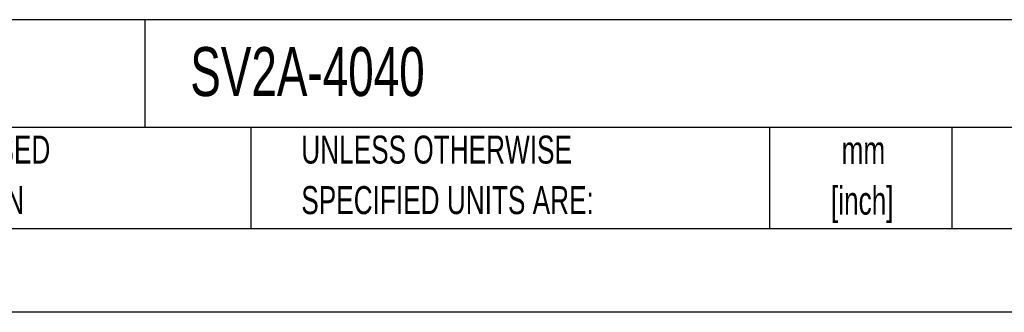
# Model space of a CAD drawing. Header units: millimetres. Extents: x 0 to 1118, y 0 to 864.
# Tile 8 of 20: x 585 to 883, y 0 to 89. Entities that reach past the tile are written whole.
import ezdxf

# ---------------------------------------------------------------- set-up
doc = ezdxf.new("R2010")
doc.units = ezdxf.units.MM
doc.header["$LTSCALE"] = 4
doc.linetypes.add('CENTERX2', pattern=[20.32, 12.7, -2.54, 2.54, -2.54])
doc.layers.add('TEXT', color=140, linetype='Continuous', lineweight=25)
doc.styles.add('SLDTEXTSTYLE0', font='TXT', dxfattribs={"width": 0.7})

# ---------------------------------------------------------------- blocks, each defined once
blk = doc.blocks.new('SW_NOTE_0_1')
at = {"layer": 'TEXT', "color": 0, "linetype": 'CENTERX2', "lineweight": 18, "char_height": 8.467, "attachment_point": 2, "style": 'SLDTEXTSTYLE0'}
for s, insert in [('mm', (11.38, 10.91)), ('[inch]', (11.04, -4.37))]:
    blk.add_mtext(s, dxfattribs=dict(at, insert=insert))
blk = doc.blocks.new('SW_NOTE_0_2')
at = {"layer": 'TEXT', "color": 0, "linetype": 'CENTERX2', "lineweight": 18, "char_height": 8.4667, "attachment_point": 1, "style": 'SLDTEXTSTYLE0'}
for s, insert in [('UNLESS OTHERWISE', (0, 10.91)), ('SPECIFIED UNITS ARE:', (0, -4.37))]:
    blk.add_mtext(s, dxfattribs=dict(at, insert=insert))
blk = doc.blocks.new('SW_NOTE_0_6')
at = {"layer": 'TEXT', "color": 0, "linetype": 'CENTERX2', "lineweight": 18, "char_height": 8.4667, "attachment_point": 1, "style": 'SLDTEXTSTYLE0'}
for s, insert in [('METRIC UNITS USED', (0, 10.91)), ('FOR PART DESIGN', (0, -4.37))]:
    blk.add_mtext(s, dxfattribs=dict(at, insert=insert))

msp = doc.modelspace()

# ---------------------------------------------------------------- linework, layer by layer
at = {"color": 7, "linetype": 'Continuous'}
msp.add_line((1117.61, 0.011), (0.01, 0.011), dxfattribs=at)
at = {"layer": 'TEXT'}
for p, q in [((1092.2, 88.504), (25.4, 88.504)), ((623.036, 88.504), (623.036, 55.88)), ((1092.2, 55.88), (25.4, 55.88)), ((655.121, 55.88), (655.121, 25.4)), ((812.097, 55.88), (812.097, 25.4)), ((867.248, 55.88), (867.248, 25.4)), ((25.4, 25.4), (1092.2, 25.4))]:
    msp.add_line(p, q, dxfattribs=at)

# ---------------------------------------------------------------- block references
at = {"layer": 'TEXT', "linetype": 'CENTERX2', "lineweight": 18}
for name, p in [('SW_NOTE_0_6', (513.913, 42.542)), ('SW_NOTE_0_2', (670.432, 42.542)), ('SW_NOTE_0_1', (829.144, 42.391))]:
    msp.add_blockref(name, p, dxfattribs=at)

# ---------------------------------------------------------------- texts
at = {"layer": 'TEXT', "linetype": 'CENTERX2', "lineweight": 18, "insert": (636.831, 80.222), "char_height": 14.8167, "attachment_point": 1, "style": 'SLDTEXTSTYLE0'}
msp.add_mtext('SV2A-4040', dxfattribs=at)

doc.saveas('drawing.dxf')
